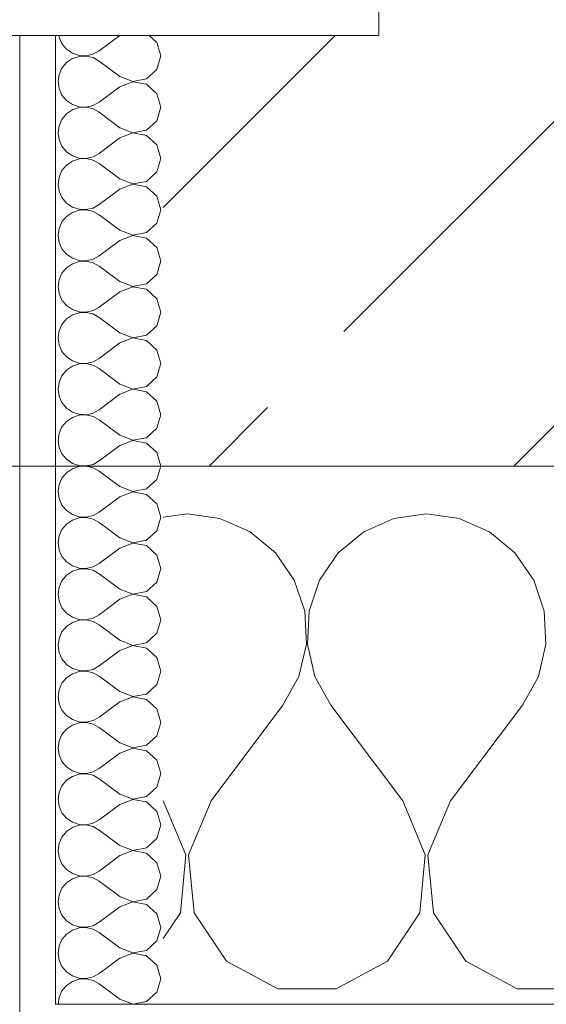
# Model space of a CAD drawing. Header units: metres. Extents: x -3.6 to 84.5, y -11 to 16.8.
# Tile 169 of 256: x 21.42 to 21.567, y -0.145 to 0.129. Entities that reach past the tile are written whole.
import ezdxf

# ---------------------------------------------------------------- set-up
doc = ezdxf.new("R2010")
doc.units = ezdxf.units.M
doc.header["$MEASUREMENT"] = 0
for name, color, linetype in [('152 - Bemaßung_ Beschriftung.Ausbau', 7, 'Continuous'), ('603 - Struktur.Bodenplatte_ Decke Roh', 7, 'Continuous'), ('604 - Struktur.Wand Aussen', 7, 'Continuous')]:
    doc.layers.add(name, color=color, linetype=linetype)
doc.styles.add('ERSTELLTER_STIL_2', font='txt')
doc.dimstyles.new('ERSTELLTER_STIL__1', dxfattribs={"dimtxt": 0.1, "dimasz": 0.0532, "dimexe": 0.18, "dimexo": 0.0625, "dimgap": 0, "dimtad": 1, "dimzin": 0, "dimdsep": 46, "dimtxsty": 'ERSTELLTER_STIL_2', "dimblk": 'ARROWHEAD_2', "dimblk1": 'ARROWHEAD_2', "dimblk2": 'ARROWHEAD_2', "dimcen": 0.09, "dimse1": 1, "dimse2": 1, "dimclrd": 7, "dimclre": 7, "dimclrt": 7, "dimazin": 0, "dimtfac": 1, "dimtdec": 4, "dimtmove": 0, "dimatfit": 3, "dimfxl": 1, "dimtolj": 1, "dimtzin": 0, "dimarcsym": 0})
doc.dimstyles.new('ERSTELLTER_STIL__2', dxfattribs={"dimtxt": 0.1, "dimasz": 0.0532, "dimexe": 0.18, "dimexo": 0.0625, "dimgap": 0, "dimtad": 1, "dimzin": 0, "dimdsep": 46, "dimtxsty": 'ERSTELLTER_STIL_2', "dimblk": 'ARROWHEAD_2', "dimblk1": 'ARROWHEAD_2', "dimblk2": 'ARROWHEAD_2', "dimcen": 0.09, "dimse1": 1, "dimse2": 1, "dimclrd": 7, "dimclre": 7, "dimclrt": 7, "dimazin": 0, "dimtfac": 1, "dimtdec": 4, "dimtmove": 2, "dimatfit": 3, "dimfxl": 1, "dimtolj": 1, "dimtzin": 0, "dimarcsym": 0})
doc.dimstyles.new('ERSTELLTER_STIL__3', dxfattribs={"dimtxt": 0.1, "dimasz": 0.0532, "dimexe": 0.18, "dimexo": 0.0625, "dimgap": 0, "dimtad": 1, "dimtih": 1, "dimtoh": 1, "dimzin": 0, "dimdsep": 46, "dimtxsty": 'ERSTELLTER_STIL_2', "dimblk": 'ARROWHEAD_2', "dimblk1": 'ARROWHEAD_2', "dimblk2": 'ARROWHEAD_2', "dimcen": 0.09, "dimse1": 1, "dimse2": 1, "dimclrd": 7, "dimclre": 7, "dimclrt": 7, "dimazin": 0, "dimtfac": 1, "dimtdec": 4, "dimtmove": 0, "dimatfit": 3, "dimfxl": 1, "dimtolj": 1, "dimtzin": 0, "dimarcsym": 0})
pattern_1 = [(0, (0, 0), (0, 0.08660254), [0, -0.05]), (0, (0.025, 0.0433), (0, 0.08660254), [0, -0.05])]

# ---------------------------------------------------------------- blocks, each defined once
blk = doc.blocks.new('*X91')
at = {"layer": '604 - Struktur.Wand Aussen', "color": 7, "linetype": 'Continuous', "lineweight": 5}
for p, q in [((21.46667, -0.00833), (21.46, -0.00926)), ((21.47578, -0.0096), (21.46667, -0.00833)), ((21.48419, -0.01331), (21.47578, -0.0096)), ((21.52422, -0.0096), (21.51581, -0.01331)), ((21.53333, -0.00833), (21.52422, -0.0096)), ((21.54244, -0.0096), (21.53333, -0.00833)), ((21.55086, -0.01331), (21.54244, -0.0096)), ((21.49127, -0.01918), (21.48419, -0.01331)), ((21.51581, -0.01331), (21.50873, -0.01918)), ((21.55794, -0.01918), (21.55086, -0.01331)), ((21.49648, -0.02676), (21.49127, -0.01918)), ((21.50873, -0.01918), (21.50352, -0.02676)), ((21.56315, -0.02676), (21.55794, -0.01918)), ((21.49942, -0.03547), (21.49648, -0.02676)), ((21.50352, -0.02676), (21.50058, -0.03547)), ((21.56609, -0.03547), (21.56315, -0.02676)), ((21.49987, -0.04466), (21.49942, -0.03547)), ((21.50058, -0.03547), (21.50013, -0.04466)), ((21.56653, -0.04466), (21.56609, -0.03547)), ((21.49778, -0.05362), (21.49987, -0.04466)), ((21.50013, -0.04466), (21.50222, -0.05362)), ((21.56445, -0.05362), (21.56653, -0.04466)), ((21.49333, -0.06167), (21.49778, -0.05362)), ((21.50222, -0.05362), (21.50667, -0.06167)), ((21.56, -0.06167), (21.56445, -0.05362)), ((21.47333, -0.08833), (21.49333, -0.06167)), ((21.52667, -0.08833), (21.50667, -0.06167)), ((21.54, -0.08833), (21.56, -0.06167)), ((21.46629, -0.1033), (21.46, -0.08833)), ((21.47333, -0.08833), (21.46705, -0.1033)), ((21.53295, -0.1033), (21.52667, -0.08833)), ((21.54, -0.08833), (21.53371, -0.1033)), ((21.46475, -0.11947), (21.46629, -0.1033)), ((21.46705, -0.1033), (21.46858, -0.11947)), ((21.53142, -0.11947), (21.53295, -0.1033)), ((21.53371, -0.1033), (21.53525, -0.11947)), ((21.46, -0.12662), (21.46475, -0.11947)), ((21.46858, -0.11947), (21.47757, -0.13299)), ((21.52243, -0.13299), (21.53142, -0.11947)), ((21.53525, -0.11947), (21.54424, -0.13299)), ((21.47757, -0.13299), (21.49188, -0.14066)), ((21.50812, -0.14066), (21.52243, -0.13299)), ((21.54424, -0.13299), (21.55855, -0.14066)), ((21.49188, -0.14066), (21.50812, -0.14066)), ((21.55855, -0.14066), (21.57479, -0.14066))]:
    blk.add_line(p, q, dxfattribs=at)
blk = doc.blocks.new('*X112')
at = {"layer": '604 - Struktur.Wand Aussen', "color": 7, "linetype": 'Continuous', "lineweight": 5}
for p, q in [((21.43091, 0.125), (21.43099, 0.12448)), ((21.43099, 0.12448), (21.43178, 0.12267)), ((21.44786, 0.125), (21.44214, 0.12071)), ((21.45822, 0.12304), (21.45608, 0.125)), ((21.43178, 0.12267), (21.43304, 0.12116)), ((21.43304, 0.12116), (21.43466, 0.12004)), ((21.45929, 0.11929), (21.45822, 0.12304)), ((21.43466, 0.11853), (21.43304, 0.11742)), ((21.43466, 0.12004), (21.43653, 0.11941)), ((21.43653, 0.11916), (21.43466, 0.11853)), ((21.43653, 0.11941), (21.4385, 0.11931)), ((21.4385, 0.11926), (21.43653, 0.11916)), ((21.4385, 0.11931), (21.44042, 0.11976)), ((21.44042, 0.11881), (21.4385, 0.11926)), ((21.44042, 0.11976), (21.44214, 0.12071)), ((21.44214, 0.11786), (21.44042, 0.11881)), ((21.45822, 0.11553), (21.45929, 0.11929)), ((21.43178, 0.1159), (21.43099, 0.11409)), ((21.43304, 0.11742), (21.43178, 0.1159)), ((21.44786, 0.11357), (21.44214, 0.11786)), ((21.45534, 0.1129), (21.45822, 0.11553)), ((21.43099, 0.11409), (21.43071, 0.11214)), ((21.44786, 0.11357), (21.4515, 0.11217)), ((21.4515, 0.11217), (21.45534, 0.1129)), ((21.43071, 0.11214), (21.43099, 0.11019)), ((21.43099, 0.11019), (21.43178, 0.10839)), ((21.44786, 0.11071), (21.44214, 0.10643)), ((21.4515, 0.11211), (21.44786, 0.11071)), ((21.45534, 0.11139), (21.4515, 0.11211)), ((21.45822, 0.10876), (21.45534, 0.11139)), ((21.43178, 0.10839), (21.43304, 0.10687)), ((21.45929, 0.105), (21.45822, 0.10876)), ((21.43304, 0.10687), (21.43466, 0.10575)), ((21.43466, 0.10575), (21.43653, 0.10512)), ((21.43653, 0.10488), (21.43466, 0.10425)), ((21.43653, 0.10512), (21.4385, 0.10503)), ((21.4385, 0.10497), (21.43653, 0.10488)), ((21.4385, 0.10503), (21.44042, 0.10547)), ((21.44042, 0.10453), (21.4385, 0.10497)), ((21.44042, 0.10547), (21.44214, 0.10643)), ((21.44214, 0.10357), (21.44042, 0.10453)), ((21.45822, 0.10124), (21.45929, 0.105)), ((21.43178, 0.10161), (21.43099, 0.09981)), ((21.43304, 0.10313), (21.43178, 0.10161)), ((21.43466, 0.10425), (21.43304, 0.10313)), ((21.44786, 0.09929), (21.44214, 0.10357)), ((21.43099, 0.09981), (21.43071, 0.09786)), ((21.44786, 0.09929), (21.4515, 0.09789)), ((21.45534, 0.09861), (21.45822, 0.10124)), ((21.43071, 0.09786), (21.43099, 0.09591)), ((21.44786, 0.09643), (21.44214, 0.09214)), ((21.4515, 0.09783), (21.44786, 0.09643)), ((21.4515, 0.09789), (21.45534, 0.09861)), ((21.45534, 0.0971), (21.4515, 0.09783)), ((21.45822, 0.09447), (21.45534, 0.0971)), ((21.43099, 0.09591), (21.43178, 0.0941)), ((21.43178, 0.0941), (21.43304, 0.09258)), ((21.45929, 0.09071), (21.45822, 0.09447)), ((21.43304, 0.09258), (21.43466, 0.09147)), ((21.43466, 0.09147), (21.43653, 0.09084)), ((21.43653, 0.09059), (21.43466, 0.08996)), ((21.43653, 0.09084), (21.4385, 0.09074)), ((21.4385, 0.09069), (21.43653, 0.09059)), ((21.4385, 0.09074), (21.44042, 0.09119)), ((21.44042, 0.09024), (21.4385, 0.09069)), ((21.44042, 0.09119), (21.44214, 0.09214)), ((21.45822, 0.08696), (21.45929, 0.09071)), ((21.43304, 0.08884), (21.43178, 0.08733)), ((21.43466, 0.08996), (21.43304, 0.08884)), ((21.44214, 0.08929), (21.44042, 0.09024)), ((21.44786, 0.085), (21.44214, 0.08929)), ((21.43099, 0.08552), (21.43071, 0.08357)), ((21.43178, 0.08733), (21.43099, 0.08552)), ((21.45534, 0.08433), (21.45822, 0.08696)), ((21.43071, 0.08357), (21.43099, 0.08162)), ((21.44786, 0.085), (21.4515, 0.0836)), ((21.4515, 0.08354), (21.44786, 0.08214)), ((21.4515, 0.0836), (21.45534, 0.08433)), ((21.45534, 0.08282), (21.4515, 0.08354)), ((21.45822, 0.08018), (21.45534, 0.08282)), ((21.43099, 0.08162), (21.43178, 0.07982)), ((21.43178, 0.07982), (21.43304, 0.0783)), ((21.44786, 0.08214), (21.44214, 0.07786)), ((21.45929, 0.07643), (21.45822, 0.08018)), ((21.43304, 0.0783), (21.43466, 0.07718)), ((21.43466, 0.07718), (21.43653, 0.07655)), ((21.4385, 0.07646), (21.44042, 0.0769)), ((21.44042, 0.0769), (21.44214, 0.07786)), ((21.43304, 0.07456), (21.43178, 0.07304)), ((21.43466, 0.07567), (21.43304, 0.07456)), ((21.43653, 0.0763), (21.43466, 0.07567)), ((21.43653, 0.07655), (21.4385, 0.07646)), ((21.4385, 0.0764), (21.43653, 0.0763)), ((21.44042, 0.07595), (21.4385, 0.0764)), ((21.44214, 0.075), (21.44042, 0.07595)), ((21.44786, 0.07071), (21.44214, 0.075)), ((21.45822, 0.07267), (21.45929, 0.07643)), ((21.43178, 0.07304), (21.43099, 0.07124)), ((21.45534, 0.07004), (21.45822, 0.07267)), ((21.43099, 0.07124), (21.43071, 0.06929)), ((21.43071, 0.06929), (21.43099, 0.06733)), ((21.44786, 0.07071), (21.4515, 0.06931)), ((21.4515, 0.06926), (21.44786, 0.06786)), ((21.4515, 0.06931), (21.45534, 0.07004)), ((21.45534, 0.06853), (21.4515, 0.06926)), ((21.43099, 0.06733), (21.43178, 0.06553)), ((21.44786, 0.06786), (21.44214, 0.06357)), ((21.45822, 0.0659), (21.45534, 0.06853)), ((21.45929, 0.06214), (21.45822, 0.0659)), ((21.43178, 0.06553), (21.43304, 0.06401)), ((21.43304, 0.06401), (21.43466, 0.0629)), ((21.44042, 0.06262), (21.44214, 0.06357)), ((21.43466, 0.06139), (21.43304, 0.06027)), ((21.43466, 0.0629), (21.43653, 0.06227)), ((21.43653, 0.06202), (21.43466, 0.06139)), ((21.43653, 0.06227), (21.4385, 0.06217)), ((21.4385, 0.06211), (21.43653, 0.06202)), ((21.4385, 0.06217), (21.44042, 0.06262)), ((21.44042, 0.06167), (21.4385, 0.06211)), ((21.44214, 0.06071), (21.44042, 0.06167)), ((21.44786, 0.05643), (21.44214, 0.06071)), ((21.45822, 0.05839), (21.45929, 0.06214)), ((21.43178, 0.05876), (21.43099, 0.05695)), ((21.43304, 0.06027), (21.43178, 0.05876)), ((21.45534, 0.05575), (21.45822, 0.05839)), ((21.43099, 0.05695), (21.43071, 0.055)), ((21.43071, 0.055), (21.43099, 0.05305)), ((21.44786, 0.05643), (21.4515, 0.05503)), ((21.4515, 0.05497), (21.44786, 0.05357)), ((21.4515, 0.05503), (21.45534, 0.05575)), ((21.45534, 0.05425), (21.4515, 0.05497)), ((21.43099, 0.05305), (21.43178, 0.05124)), ((21.44786, 0.05357), (21.44214, 0.04929)), ((21.45822, 0.05161), (21.45534, 0.05425)), ((21.43178, 0.05124), (21.43304, 0.04973)), ((21.43304, 0.04973), (21.43466, 0.04861)), ((21.45929, 0.04786), (21.45822, 0.05161)), ((21.43466, 0.0471), (21.43304, 0.04599)), ((21.43466, 0.04861), (21.43653, 0.04798)), ((21.43653, 0.04773), (21.43466, 0.0471)), ((21.43653, 0.04798), (21.4385, 0.04789)), ((21.4385, 0.04783), (21.43653, 0.04773)), ((21.4385, 0.04789), (21.44042, 0.04833)), ((21.44042, 0.04738), (21.4385, 0.04783)), ((21.44042, 0.04833), (21.44214, 0.04929)), ((21.44214, 0.04643), (21.44042, 0.04738)), ((21.45822, 0.0441), (21.45929, 0.04786)), ((21.43178, 0.04447), (21.43099, 0.04267)), ((21.43304, 0.04599), (21.43178, 0.04447)), ((21.44786, 0.04214), (21.44214, 0.04643)), ((21.45534, 0.04147), (21.45822, 0.0441)), ((21.43099, 0.04267), (21.43071, 0.04071)), ((21.44786, 0.04214), (21.4515, 0.04074)), ((21.4515, 0.04074), (21.45534, 0.04147)), ((21.43071, 0.04071), (21.43099, 0.03876)), ((21.43099, 0.03876), (21.43178, 0.03696)), ((21.44786, 0.03929), (21.44214, 0.035)), ((21.4515, 0.04069), (21.44786, 0.03929)), ((21.45534, 0.03996), (21.4515, 0.04069)), ((21.45822, 0.03733), (21.45534, 0.03996)), ((21.43178, 0.03696), (21.43304, 0.03544)), ((21.45929, 0.03357), (21.45822, 0.03733)), ((21.43304, 0.03544), (21.43466, 0.03433)), ((21.43466, 0.03433), (21.43653, 0.0337)), ((21.43653, 0.03345), (21.43466, 0.03282)), ((21.43653, 0.0337), (21.4385, 0.0336)), ((21.4385, 0.03354), (21.43653, 0.03345)), ((21.4385, 0.0336), (21.44042, 0.03405)), ((21.44042, 0.0331), (21.4385, 0.03354)), ((21.44042, 0.03405), (21.44214, 0.035)), ((21.44214, 0.03214), (21.44042, 0.0331)), ((21.45822, 0.02982), (21.45929, 0.03357)), ((21.43178, 0.03018), (21.43099, 0.02838)), ((21.43304, 0.0317), (21.43178, 0.03018)), ((21.43466, 0.03282), (21.43304, 0.0317)), ((21.44786, 0.02786), (21.44214, 0.03214)), ((21.43099, 0.02838), (21.43071, 0.02643)), ((21.44786, 0.02786), (21.4515, 0.02646)), ((21.45534, 0.02718), (21.45822, 0.02982)), ((21.43071, 0.02643), (21.43099, 0.02448)), ((21.44786, 0.025), (21.44214, 0.02071)), ((21.4515, 0.0264), (21.44786, 0.025)), ((21.4515, 0.02646), (21.45534, 0.02718)), ((21.45534, 0.02567), (21.4515, 0.0264)), ((21.45822, 0.02304), (21.45534, 0.02567)), ((21.43099, 0.02448), (21.43178, 0.02267)), ((21.43178, 0.02267), (21.43304, 0.02116)), ((21.45929, 0.01929), (21.45822, 0.02304)), ((21.43304, 0.02116), (21.43466, 0.02004)), ((21.43466, 0.02004), (21.43653, 0.01941)), ((21.43653, 0.01941), (21.4385, 0.01931)), ((21.4385, 0.01926), (21.43653, 0.01916)), ((21.4385, 0.01931), (21.44042, 0.01976)), ((21.44042, 0.01881), (21.4385, 0.01926)), ((21.44042, 0.01976), (21.44214, 0.02071)), ((21.45822, 0.01553), (21.45929, 0.01929)), ((21.43304, 0.01742), (21.43178, 0.0159)), ((21.43466, 0.01853), (21.43304, 0.01742)), ((21.43653, 0.01916), (21.43466, 0.01853)), ((21.44214, 0.01786), (21.44042, 0.01881)), ((21.44786, 0.01357), (21.44214, 0.01786)), ((21.43099, 0.01409), (21.43071, 0.01214)), ((21.43178, 0.0159), (21.43099, 0.01409)), ((21.45534, 0.0129), (21.45822, 0.01553)), ((21.43071, 0.01214), (21.43099, 0.01019)), ((21.44786, 0.01357), (21.4515, 0.01217)), ((21.4515, 0.01211), (21.44786, 0.01071)), ((21.4515, 0.01217), (21.45534, 0.0129)), ((21.45534, 0.01139), (21.4515, 0.01211)), ((21.45822, 0.00876), (21.45534, 0.01139)), ((21.43099, 0.01019), (21.43178, 0.00839)), ((21.43178, 0.00839), (21.43304, 0.00687)), ((21.44786, 0.01071), (21.44214, 0.00643)), ((21.45929, 0.005), (21.45822, 0.00876)), ((21.43304, 0.00687), (21.43466, 0.00575)), ((21.43466, 0.00575), (21.43653, 0.00512)), ((21.44042, 0.00547), (21.44214, 0.00643)), ((21.43304, 0.00313), (21.43178, 0.00161)), ((21.43466, 0.00425), (21.43304, 0.00313)), ((21.43653, 0.00488), (21.43466, 0.00425)), ((21.43653, 0.00512), (21.4385, 0.00503)), ((21.4385, 0.00497), (21.43653, 0.00488)), ((21.4385, 0.00503), (21.44042, 0.00547)), ((21.44042, 0.00453), (21.4385, 0.00497)), ((21.44214, 0.00357), (21.44042, 0.00453)), ((21.44786, -0.00071), (21.44214, 0.00357)), ((21.45822, 0.00124), (21.45929, 0.005)), ((21.43178, 0.00161), (21.43099, -0.00019)), ((21.45534, -0.00139), (21.45822, 0.00124)), ((21.43099, -0.00019), (21.43071, -0.00214)), ((21.43071, -0.00214), (21.43099, -0.00409)), ((21.44786, -0.00071), (21.4515, -0.00211)), ((21.4515, -0.00217), (21.44786, -0.00357)), ((21.4515, -0.00211), (21.45534, -0.00139)), ((21.45534, -0.0029), (21.4515, -0.00217)), ((21.43099, -0.00409), (21.43178, -0.0059)), ((21.44786, -0.00357), (21.44214, -0.00786)), ((21.45822, -0.00553), (21.45534, -0.0029)), ((21.43178, -0.0059), (21.43304, -0.00742)), ((21.43304, -0.00742), (21.43466, -0.00853)), ((21.44042, -0.00881), (21.44214, -0.00786)), ((21.45929, -0.00929), (21.45822, -0.00553)), ((21.43466, -0.01004), (21.43304, -0.01116)), ((21.43466, -0.00853), (21.43653, -0.00916)), ((21.43653, -0.00941), (21.43466, -0.01004)), ((21.43653, -0.00916), (21.4385, -0.00926)), ((21.4385, -0.00931), (21.43653, -0.00941)), ((21.4385, -0.00926), (21.44042, -0.00881)), ((21.44042, -0.00976), (21.4385, -0.00931)), ((21.44214, -0.01071), (21.44042, -0.00976)), ((21.44786, -0.015), (21.44214, -0.01071)), ((21.45822, -0.01304), (21.45929, -0.00929)), ((21.43178, -0.01267), (21.43099, -0.01448)), ((21.43304, -0.01116), (21.43178, -0.01267)), ((21.45534, -0.01567), (21.45822, -0.01304)), ((21.43099, -0.01448), (21.43071, -0.01643)), ((21.43071, -0.01643), (21.43099, -0.01838)), ((21.44786, -0.015), (21.4515, -0.0164)), ((21.4515, -0.01646), (21.44786, -0.01786)), ((21.4515, -0.0164), (21.45534, -0.01567)), ((21.45534, -0.01718), (21.4515, -0.01646)), ((21.43099, -0.01838), (21.43178, -0.02018)), ((21.44786, -0.01786), (21.44214, -0.02214)), ((21.45822, -0.01982), (21.45534, -0.01718)), ((21.43178, -0.02018), (21.43304, -0.0217)), ((21.43304, -0.0217), (21.43466, -0.02282)), ((21.45929, -0.02357), (21.45822, -0.01982)), ((21.43466, -0.02433), (21.43304, -0.02544)), ((21.43466, -0.02282), (21.43653, -0.02345)), ((21.43653, -0.0237), (21.43466, -0.02433)), ((21.43653, -0.02345), (21.4385, -0.02354)), ((21.4385, -0.0236), (21.43653, -0.0237)), ((21.4385, -0.02354), (21.44042, -0.0231)), ((21.44042, -0.02405), (21.4385, -0.0236)), ((21.44042, -0.0231), (21.44214, -0.02214)), ((21.44214, -0.025), (21.44042, -0.02405)), ((21.45822, -0.02733), (21.45929, -0.02357)), ((21.43178, -0.02696), (21.43099, -0.02876)), ((21.43304, -0.02544), (21.43178, -0.02696)), ((21.44786, -0.02929), (21.44214, -0.025)), ((21.45534, -0.02996), (21.45822, -0.02733)), ((21.43099, -0.02876), (21.43071, -0.03071)), ((21.44786, -0.02929), (21.4515, -0.03069)), ((21.4515, -0.03069), (21.45534, -0.02996)), ((21.43071, -0.03071), (21.43099, -0.03267)), ((21.43099, -0.03267), (21.43178, -0.03447)), ((21.44786, -0.03214), (21.44214, -0.03643)), ((21.4515, -0.03074), (21.44786, -0.03214)), ((21.45534, -0.03147), (21.4515, -0.03074)), ((21.45822, -0.0341), (21.45534, -0.03147)), ((21.43178, -0.03447), (21.43304, -0.03599)), ((21.45929, -0.03786), (21.45822, -0.0341)), ((21.43304, -0.03599), (21.43466, -0.0371)), ((21.43466, -0.0371), (21.43653, -0.03773)), ((21.43653, -0.03798), (21.43466, -0.03861)), ((21.43653, -0.03773), (21.4385, -0.03783)), ((21.4385, -0.03789), (21.43653, -0.03798)), ((21.4385, -0.03783), (21.44042, -0.03738)), ((21.44042, -0.03833), (21.4385, -0.03789)), ((21.44042, -0.03738), (21.44214, -0.03643)), ((21.44214, -0.03929), (21.44042, -0.03833)), ((21.45822, -0.04161), (21.45929, -0.03786)), ((21.43304, -0.03973), (21.43178, -0.04124)), ((21.43466, -0.03861), (21.43304, -0.03973)), ((21.44786, -0.04357), (21.44214, -0.03929)), ((21.43099, -0.04305), (21.43071, -0.045)), ((21.43178, -0.04124), (21.43099, -0.04305)), ((21.44786, -0.04357), (21.4515, -0.04497)), ((21.45534, -0.04425), (21.45822, -0.04161)), ((21.43071, -0.045), (21.43099, -0.04695)), ((21.44786, -0.04643), (21.44214, -0.05071)), ((21.4515, -0.04503), (21.44786, -0.04643)), ((21.4515, -0.04497), (21.45534, -0.04425)), ((21.45534, -0.04575), (21.4515, -0.04503)), ((21.45822, -0.04839), (21.45534, -0.04575)), ((21.43099, -0.04695), (21.43178, -0.04876)), ((21.43178, -0.04876), (21.43304, -0.05027)), ((21.45929, -0.05214), (21.45822, -0.04839)), ((21.43304, -0.05027), (21.43466, -0.05139)), ((21.43466, -0.05139), (21.43653, -0.05202)), ((21.43653, -0.05202), (21.4385, -0.05211)), ((21.4385, -0.05211), (21.44042, -0.05167)), ((21.44042, -0.05167), (21.44214, -0.05071)), ((21.43304, -0.05401), (21.43178, -0.05553)), ((21.43466, -0.0529), (21.43304, -0.05401)), ((21.43653, -0.05227), (21.43466, -0.0529)), ((21.4385, -0.05217), (21.43653, -0.05227)), ((21.44042, -0.05262), (21.4385, -0.05217)), ((21.44214, -0.05357), (21.44042, -0.05262)), ((21.44786, -0.05786), (21.44214, -0.05357)), ((21.45822, -0.0559), (21.45929, -0.05214)), ((21.43099, -0.05733), (21.43071, -0.05929)), ((21.43178, -0.05553), (21.43099, -0.05733)), ((21.45534, -0.05853), (21.45822, -0.0559)), ((21.43071, -0.05929), (21.43099, -0.06124)), ((21.44786, -0.05786), (21.4515, -0.05926)), ((21.4515, -0.05931), (21.44786, -0.06071)), ((21.4515, -0.05926), (21.45534, -0.05853)), ((21.45534, -0.06004), (21.4515, -0.05931)), ((21.45822, -0.06267), (21.45534, -0.06004)), ((21.43099, -0.06124), (21.43178, -0.06304)), ((21.43178, -0.06304), (21.43304, -0.06456)), ((21.44786, -0.06071), (21.44214, -0.065)), ((21.45929, -0.06643), (21.45822, -0.06267)), ((21.43304, -0.06456), (21.43466, -0.06567)), ((21.43466, -0.06567), (21.43653, -0.0663)), ((21.44042, -0.06595), (21.44214, -0.065)), ((21.43304, -0.0683), (21.43178, -0.06982)), ((21.43466, -0.06718), (21.43304, -0.0683)), ((21.43653, -0.06655), (21.43466, -0.06718)), ((21.43653, -0.0663), (21.4385, -0.0664)), ((21.4385, -0.06646), (21.43653, -0.06655)), ((21.4385, -0.0664), (21.44042, -0.06595)), ((21.44042, -0.0669), (21.4385, -0.06646)), ((21.44214, -0.06786), (21.44042, -0.0669)), ((21.44786, -0.07214), (21.44214, -0.06786)), ((21.45822, -0.07018), (21.45929, -0.06643)), ((21.43178, -0.06982), (21.43099, -0.07162)), ((21.45534, -0.07282), (21.45822, -0.07018)), ((21.43099, -0.07162), (21.43071, -0.07357)), ((21.43071, -0.07357), (21.43099, -0.07552)), ((21.44786, -0.07214), (21.4515, -0.07354)), ((21.4515, -0.0736), (21.44786, -0.075)), ((21.4515, -0.07354), (21.45534, -0.07282)), ((21.45534, -0.07433), (21.4515, -0.0736)), ((21.43099, -0.07552), (21.43178, -0.07733)), ((21.44786, -0.075), (21.44214, -0.07929)), ((21.45822, -0.07696), (21.45534, -0.07433)), ((21.43178, -0.07733), (21.43304, -0.07884)), ((21.43304, -0.07884), (21.43466, -0.07996)), ((21.44042, -0.08024), (21.44214, -0.07929)), ((21.45929, -0.08071), (21.45822, -0.07696)), ((21.43466, -0.08147), (21.43304, -0.08258)), ((21.43466, -0.07996), (21.43653, -0.08059)), ((21.43653, -0.08084), (21.43466, -0.08147)), ((21.43653, -0.08059), (21.4385, -0.08069)), ((21.4385, -0.08074), (21.43653, -0.08084)), ((21.4385, -0.08069), (21.44042, -0.08024)), ((21.44042, -0.08119), (21.4385, -0.08074)), ((21.44214, -0.08214), (21.44042, -0.08119)), ((21.44786, -0.08643), (21.44214, -0.08214)), ((21.45822, -0.08447), (21.45929, -0.08071)), ((21.43178, -0.0841), (21.43099, -0.08591)), ((21.43304, -0.08258), (21.43178, -0.0841)), ((21.45534, -0.0871), (21.45822, -0.08447)), ((21.43099, -0.08591), (21.43071, -0.08786)), ((21.44786, -0.08643), (21.4515, -0.08783)), ((21.4515, -0.08783), (21.45534, -0.0871)), ((21.43071, -0.08786), (21.43099, -0.08981)), ((21.43099, -0.08981), (21.43178, -0.09161)), ((21.44786, -0.08929), (21.44214, -0.09357)), ((21.4515, -0.08789), (21.44786, -0.08929)), ((21.45534, -0.08861), (21.4515, -0.08789)), ((21.45822, -0.09124), (21.45534, -0.08861)), ((21.43178, -0.09161), (21.43304, -0.09313)), ((21.43304, -0.09313), (21.43466, -0.09425)), ((21.45929, -0.095), (21.45822, -0.09124)), ((21.43466, -0.09575), (21.43304, -0.09687)), ((21.43466, -0.09425), (21.43653, -0.09488)), ((21.43653, -0.09512), (21.43466, -0.09575)), ((21.43653, -0.09488), (21.4385, -0.09497)), ((21.4385, -0.09503), (21.43653, -0.09512)), ((21.4385, -0.09497), (21.44042, -0.09453)), ((21.44042, -0.09547), (21.4385, -0.09503)), ((21.44042, -0.09453), (21.44214, -0.09357)), ((21.44214, -0.09643), (21.44042, -0.09547)), ((21.45822, -0.09876), (21.45929, -0.095)), ((21.43178, -0.09839), (21.43099, -0.10019)), ((21.43304, -0.09687), (21.43178, -0.09839)), ((21.44786, -0.10071), (21.44214, -0.09643)), ((21.45534, -0.10139), (21.45822, -0.09876)), ((21.43099, -0.10019), (21.43071, -0.10214)), ((21.44786, -0.10071), (21.4515, -0.10211)), ((21.4515, -0.10211), (21.45534, -0.10139)), ((21.43071, -0.10214), (21.43099, -0.10409)), ((21.43099, -0.10409), (21.43178, -0.1059)), ((21.44786, -0.10357), (21.44214, -0.10786)), ((21.4515, -0.10217), (21.44786, -0.10357)), ((21.45534, -0.1029), (21.4515, -0.10217)), ((21.45822, -0.10553), (21.45534, -0.1029)), ((21.43178, -0.1059), (21.43304, -0.10742)), ((21.45929, -0.10929), (21.45822, -0.10553)), ((21.43304, -0.10742), (21.43466, -0.10853)), ((21.43466, -0.10853), (21.43653, -0.10916)), ((21.43653, -0.10941), (21.43466, -0.11004)), ((21.43653, -0.10916), (21.4385, -0.10926)), ((21.4385, -0.10931), (21.43653, -0.10941)), ((21.4385, -0.10926), (21.44042, -0.10881)), ((21.44042, -0.10976), (21.4385, -0.10931)), ((21.44042, -0.10881), (21.44214, -0.10786)), ((21.45822, -0.11304), (21.45929, -0.10929)), ((21.43304, -0.11116), (21.43178, -0.11267)), ((21.43466, -0.11004), (21.43304, -0.11116)), ((21.44214, -0.11071), (21.44042, -0.10976)), ((21.44786, -0.115), (21.44214, -0.11071)), ((21.43099, -0.11448), (21.43071, -0.11643)), ((21.43178, -0.11267), (21.43099, -0.11448)), ((21.44786, -0.115), (21.4515, -0.1164)), ((21.45534, -0.11567), (21.45822, -0.11304)), ((21.43071, -0.11643), (21.43099, -0.11838)), ((21.44786, -0.11786), (21.44214, -0.12214)), ((21.4515, -0.11646), (21.44786, -0.11786)), ((21.4515, -0.1164), (21.45534, -0.11567)), ((21.45534, -0.11718), (21.4515, -0.11646)), ((21.45822, -0.11982), (21.45534, -0.11718)), ((21.43099, -0.11838), (21.43178, -0.12018)), ((21.43178, -0.12018), (21.43304, -0.1217)), ((21.45929, -0.12357), (21.45822, -0.11982)), ((21.43304, -0.1217), (21.43466, -0.12282)), ((21.43466, -0.12282), (21.43653, -0.12345)), ((21.43653, -0.12345), (21.4385, -0.12354)), ((21.4385, -0.12354), (21.44042, -0.1231)), ((21.44042, -0.1231), (21.44214, -0.12214)), ((21.43304, -0.12544), (21.43178, -0.12696)), ((21.43466, -0.12433), (21.43304, -0.12544)), ((21.43653, -0.1237), (21.43466, -0.12433)), ((21.4385, -0.1236), (21.43653, -0.1237)), ((21.44042, -0.12405), (21.4385, -0.1236)), ((21.44214, -0.125), (21.44042, -0.12405)), ((21.44786, -0.12929), (21.44214, -0.125)), ((21.45822, -0.12733), (21.45929, -0.12357)), ((21.43099, -0.12876), (21.43071, -0.13071)), ((21.43178, -0.12696), (21.43099, -0.12876)), ((21.45534, -0.12996), (21.45822, -0.12733)), ((21.43071, -0.13071), (21.43099, -0.13267)), ((21.44786, -0.12929), (21.4515, -0.13069)), ((21.4515, -0.13074), (21.44786, -0.13214)), ((21.4515, -0.13069), (21.45534, -0.12996)), ((21.45534, -0.13147), (21.4515, -0.13074)), ((21.45822, -0.1341), (21.45534, -0.13147)), ((21.43099, -0.13267), (21.43178, -0.13447)), ((21.44786, -0.13214), (21.44214, -0.13643)), ((21.45929, -0.13786), (21.45822, -0.1341)), ((21.43178, -0.13447), (21.43304, -0.13599)), ((21.43304, -0.13599), (21.43466, -0.1371)), ((21.43466, -0.1371), (21.43653, -0.13773)), ((21.44042, -0.13738), (21.44214, -0.13643)), ((21.43304, -0.13973), (21.43178, -0.14124)), ((21.43466, -0.13861), (21.43304, -0.13973)), ((21.43653, -0.13798), (21.43466, -0.13861)), ((21.43653, -0.13773), (21.4385, -0.13783)), ((21.4385, -0.13789), (21.43653, -0.13798)), ((21.4385, -0.13783), (21.44042, -0.13738)), ((21.44042, -0.13833), (21.4385, -0.13789)), ((21.44214, -0.13929), (21.44042, -0.13833)), ((21.44786, -0.14357), (21.44214, -0.13929)), ((21.45822, -0.14161), (21.45929, -0.13786)), ((21.43178, -0.14124), (21.43099, -0.14305)), ((21.45534, -0.14425), (21.45822, -0.14161)), ((21.43099, -0.14305), (21.43071, -0.145)), ((21.44786, -0.14357), (21.4515, -0.14497)), ((21.4515, -0.14497), (21.45534, -0.14425))]:
    blk.add_line(p, q, dxfattribs=at)
blk = doc.blocks.new('*D256')
at = {"layer": '152 - Bemaßung_ Beschriftung.Ausbau', "color": 7, "linetype": 'Continuous', "lineweight": 5}
for p, q in [((17.92, -8.6375), (17.92, -8.5325)), ((19.12, -8.6375), (19.12, -8.5325)), ((17.94021, -8.55), (17.89979, -8.62)), ((19.14021, -8.55), (19.09979, -8.62)), ((15.52, -8.585), (17.92, -8.585)), ((17.92, -8.585), (19.12, -8.585)), ((19.12, -8.585), (21.52, -8.585))]:
    blk.add_line(p, q, dxfattribs=at)
at = {"layer": '152 - Bemaßung_ Beschriftung.Ausbau', "color": 7, "lineweight": 5, "insert": (18.38697, -8.565), "char_height": 0.1, "attachment_point": 7, "style": 'ERSTELLTER_STIL_2'}
blk.add_mtext('\\A1;{\\pql;\\fArial|b0|i0|c0|p38;1,20}', dxfattribs=at)
blk = doc.blocks.new('ARROWHEAD_2')
at = {"color": 0, "linetype": 'Continuous', "lineweight": 0}
for p, q in [((-0.3781, -0.655), (0.3781, 0.655)), ((0, 0), (-1, 0))]:
    blk.add_line(p, q, dxfattribs=at)
blk = doc.blocks.new('*D257')
at = {"layer": '152 - Bemaßung_ Beschriftung.Ausbau', "color": 7, "linetype": 'Continuous', "lineweight": 5}
for p, q in [((19.14021, -8.55), (19.09979, -8.62)), ((21.54021, -8.55), (21.49979, -8.62)), ((19.12, -8.585), (21.52, -8.585))]:
    blk.add_line(p, q, dxfattribs=at)
at = {"layer": '152 - Bemaßung_ Beschriftung.Ausbau', "color": 7, "lineweight": 5, "char_height": 0.1, "attachment_point": 7, "style": 'ERSTELLTER_STIL_2'}
for s, insert in [('\\A1;{\\pql;\\fArial|b0|i0|c0|p38;2,40}', (20.18697, -8.565)), ('\\A1;{\\pql;\\fArial|b0|i0|c0|p38;2,01}', (20.18697, -8.705))]:
    blk.add_mtext(s, dxfattribs=dict(at, insert=insert))
blk = doc.blocks.new('*D258')
at = {"layer": '152 - Bemaßung_ Beschriftung.Ausbau', "color": 7, "linetype": 'Continuous', "lineweight": 5}
for p, q in [((21.52, -8.6375), (21.52, -8.5325)), ((21.54021, -8.55), (21.49979, -8.62)), ((22.76021, -8.55), (22.71979, -8.62)), ((19.12, -8.585), (21.52, -8.585)), ((21.52, -8.585), (22.74, -8.585))]:
    blk.add_line(p, q, dxfattribs=at)
at = {"layer": '152 - Bemaßung_ Beschriftung.Ausbau', "color": 7, "lineweight": 5, "insert": (21.99697, -8.565), "char_height": 0.1, "attachment_point": 7, "style": 'ERSTELLTER_STIL_2'}
blk.add_mtext('\\A1;{\\pql;\\fArial|b0|i0|c0|p38;1,22}', dxfattribs=at)
blk = doc.blocks.new('*D259')
at = {"layer": '152 - Bemaßung_ Beschriftung.Ausbau', "color": 7, "linetype": 'Continuous', "lineweight": 5}
for p, q in [((22.74, -8.6375), (22.74, -8.5325)), ((22.76021, -8.55), (22.71979, -8.62)), ((25.16021, -8.55), (25.11979, -8.62)), ((21.52, -8.585), (22.74, -8.585)), ((22.74, -8.585), (25.14, -8.585))]:
    blk.add_line(p, q, dxfattribs=at)
at = {"layer": '152 - Bemaßung_ Beschriftung.Ausbau', "color": 7, "lineweight": 5, "char_height": 0.1, "attachment_point": 7, "style": 'ERSTELLTER_STIL_2'}
for s, insert in [('\\A1;{\\pql;\\fArial|b0|i0|c0|p38;2,40}', (23.80697, -8.565)), ('\\A1;{\\pql;\\fArial|b0|i0|c0|p38;2,01}', (23.80697, -8.705))]:
    blk.add_mtext(s, dxfattribs=dict(at, insert=insert))
blk = doc.blocks.new('*D286')
at = {"layer": '152 - Bemaßung_ Beschriftung.Ausbau', "color": 7, "linetype": 'Continuous', "lineweight": 5}
for p, q in [((18.61003, -9.1375), (18.61003, -9.0325)), ((18.63023, -9.05), (18.58982, -9.12)), ((36.48021, -9.05), (36.43979, -9.12)), ((18.44503, -9.085), (18.61003, -9.085)), ((18.61003, -9.085), (36.46, -9.085))]:
    blk.add_line(p, q, dxfattribs=at)
at = {"layer": '152 - Bemaßung_ Beschriftung.Ausbau', "color": 7, "lineweight": 5, "char_height": 0.1, "attachment_point": 7, "style": 'ERSTELLTER_STIL_2'}
for s, insert in [('\\A1;{\\pql;\\fArial|b0|i0|c0|p38;17,85}', (27.28816, -9.065)), ('\\A1;{\\pql;\\fArial|b0|i0|c0|p38;14}', (36.288, -9.065))]:
    blk.add_mtext(s, dxfattribs=dict(at, insert=insert))
blk = doc.blocks.new('*D287')
at = {"layer": '152 - Bemaßung_ Beschriftung.Ausbau', "color": 7, "linetype": 'Continuous', "lineweight": 5}
for p, q in [((36.46, -9.1375), (36.46, -9.0325)), ((36.48021, -9.05), (36.43979, -9.12)), ((36.62021, -9.05), (36.57979, -9.12)), ((18.61003, -9.085), (36.46, -9.085)), ((36.46, -9.085), (36.6, -9.085))]:
    blk.add_line(p, q, dxfattribs=at)
blk = doc.blocks.new('*D458')
at = {"layer": '152 - Bemaßung_ Beschriftung.Ausbau', "color": 7, "linetype": 'Continuous', "lineweight": 5}
for p, q in [((-1.21, 0.02521), (-1.14, -0.01521)), ((-1.175, -0.145), (-1.175, 0.005)), ((-1.21, -0.12479), (-1.14, -0.16521)), ((-1.1225, -0.145), (-1.2275, -0.145)), ((-1.175, -0.17923), (-1.175, -0.145))]:
    blk.add_line(p, q, dxfattribs=at)
at = {"layer": '152 - Bemaßung_ Beschriftung.Ausbau', "color": 7, "lineweight": 5, "insert": (-1.195, -0.317), "char_height": 0.1, "attachment_point": 7, "rotation": 90, "style": 'ERSTELLTER_STIL_2'}
blk.add_mtext('\\A1;{\\pql;\\fArial|b0|i0|c0|p38;15}', dxfattribs=at)
blk = doc.blocks.new('*D459')
at = {"layer": '152 - Bemaßung_ Beschriftung.Ausbau', "color": 7, "linetype": 'Continuous', "lineweight": 5}
for p, q in [((-1.21, 0.02521), (-1.14, -0.01521)), ((-1.175, -0.145), (-1.175, 0.005))]:
    blk.add_line(p, q, dxfattribs=at)
blk = doc.blocks.new('*D465')
at = {"layer": '152 - Bemaßung_ Beschriftung.Ausbau', "color": 7, "linetype": 'Continuous', "lineweight": 5}
for p, q in [((-2.21, 0.02521), (-2.14, -0.01521)), ((-2.175, -0.145), (-2.175, 0.005)), ((-2.21, -0.12479), (-2.14, -0.16521)), ((-2.1225, -0.145), (-2.2275, -0.145)), ((-2.175, -0.17923), (-2.175, -0.145))]:
    blk.add_line(p, q, dxfattribs=at)
at = {"layer": '152 - Bemaßung_ Beschriftung.Ausbau', "color": 7, "lineweight": 5, "insert": (-2.1845, -0.14063), "char_height": 0.1, "attachment_point": 7, "rotation": 90, "style": 'ERSTELLTER_STIL_2'}
blk.add_mtext('\\A1;{\\pql;\\fArial|b0|i0|c0|p38;15}', dxfattribs=at)
blk = doc.blocks.new('*D466')
at = {"layer": '152 - Bemaßung_ Beschriftung.Ausbau', "color": 7, "linetype": 'Continuous', "lineweight": 5}
for p, q in [((-2.21, 0.02521), (-2.14, -0.01521)), ((-2.175, -0.145), (-2.175, 0.005))]:
    blk.add_line(p, q, dxfattribs=at)
blk = doc.blocks.new('*D467')
at = {"layer": '152 - Bemaßung_ Beschriftung.Ausbau', "color": 7, "linetype": 'Continuous', "lineweight": 5}
for p, q in [((-2.21, 0.27019), (-2.14, 0.22978)), ((-2.14, 0.22479), (-2.21, 0.26521)), ((-2.175, 0.005), (-2.175, 0.245)), ((-2.21, 0.02521), (-2.14, -0.01521)), ((-2.1225, 0.005), (-2.2275, 0.005)), ((-2.175, -0.145), (-2.175, 0.005))]:
    blk.add_line(p, q, dxfattribs=at)
at = {"layer": '152 - Bemaßung_ Beschriftung.Ausbau', "color": 7, "lineweight": 5, "insert": (-2.195, 0.04911), "char_height": 0.1, "attachment_point": 7, "rotation": 90, "style": 'ERSTELLTER_STIL_2'}
blk.add_mtext('\\A1;{\\pql;\\fArial|b0|i0|c0|p38;24}', dxfattribs=at)
blk = doc.blocks.new('*D468')
at = {"layer": '152 - Bemaßung_ Beschriftung.Ausbau', "color": 7, "linetype": 'Continuous', "lineweight": 5}
for p, q in [((-2.175, 0.24998), (-2.175, 0.69998)), ((-2.21, 0.27019), (-2.14, 0.22978)), ((-2.14, 0.22479), (-2.21, 0.26521)), ((-2.1225, 0.24998), (-2.2275, 0.24998)), ((-2.175, 0.245), (-2.175, 0.24998)), ((-2.1225, 0.245), (-2.2275, 0.245)), ((-2.175, 0.005), (-2.175, 0.245))]:
    blk.add_line(p, q, dxfattribs=at)
blk = doc.blocks.new('*D480')
at = {"layer": '152 - Bemaßung_ Beschriftung.Ausbau', "color": 7, "linetype": 'Continuous', "lineweight": 5}
for p, q in [((-0.165, -10.1375), (-0.165, -10.0325)), ((-0.14479, -10.05), (-0.18521, -10.12)), ((43.76021, -10.05), (43.71979, -10.12)), ((-0.19923, -10.085), (-0.165, -10.085)), ((-0.165, -10.085), (43.74, -10.085))]:
    blk.add_line(p, q, dxfattribs=at)
at = {"layer": '152 - Bemaßung_ Beschriftung.Ausbau', "color": 7, "lineweight": 5, "char_height": 0.1, "attachment_point": 7, "style": 'ERSTELLTER_STIL_2'}
for s, insert in [('\\A1;{\\pql;\\fArial|b0|i0|c0|p38;43,90\\fArial|b0|i0|c0|p38;\\A1{\\H.66x;\\S5^  ;}}', (21.5156, -10.08441)), ('\\A1;{\\pql;\\fArial|b0|i0|c0|p38;15}', (43.568, -10.065))]:
    blk.add_mtext(s, dxfattribs=dict(at, insert=insert))
blk = doc.blocks.new('*D504')
at = {"layer": '152 - Bemaßung_ Beschriftung.Ausbau', "color": 7, "linetype": 'Continuous', "lineweight": 5}
for p, q in [((18.67999, -9.6375), (18.67999, -9.5325)), ((18.7002, -9.55), (18.65978, -9.62)), ((22.0002, -9.55), (21.95978, -9.62)), ((18.37999, -9.585), (18.67999, -9.585)), ((18.67999, -9.585), (21.97999, -9.585))]:
    blk.add_line(p, q, dxfattribs=at)
at = {"layer": '152 - Bemaßung_ Beschriftung.Ausbau', "color": 7, "lineweight": 5, "insert": (20.19696, -9.565), "char_height": 0.1, "attachment_point": 7, "style": 'ERSTELLTER_STIL_2'}
blk.add_mtext('\\A1;{\\pql;\\fArial|b0|i0|c0|p38;3,30}', dxfattribs=at)
blk = doc.blocks.new('*D505')
at = {"layer": '152 - Bemaßung_ Beschriftung.Ausbau', "color": 7, "linetype": 'Continuous', "lineweight": 5}
for p, q in [((21.97999, -9.6375), (21.97999, -9.5325)), ((22.0002, -9.55), (21.95978, -9.62)), ((22.3002, -9.55), (22.25978, -9.62)), ((18.67999, -9.585), (21.97999, -9.585)), ((21.97999, -9.585), (22.27999, -9.585))]:
    blk.add_line(p, q, dxfattribs=at)
at = {"layer": '152 - Bemaßung_ Beschriftung.Ausbau', "color": 7, "lineweight": 5, "insert": (22.0541, -9.565), "char_height": 0.1, "attachment_point": 7, "style": 'ERSTELLTER_STIL_2'}
blk.add_mtext('\\A1;{\\pql;\\fArial|b0|i0|c0|p38;30}', dxfattribs=at)
blk = doc.blocks.new('*D644')
at = {"layer": '152 - Bemaßung_ Beschriftung.Ausbau', "color": 7, "linetype": 'Continuous', "lineweight": 5}
for p, q in [((-0.165, -10.6375), (-0.165, -10.5325)), ((62.42503, -10.6375), (62.42503, -10.5325)), ((-0.14479, -10.55), (-0.18521, -10.62)), ((62.40482, -10.62), (62.44523, -10.55)), ((-0.19923, -10.585), (-0.165, -10.585)), ((-0.165, -10.585), (62.42503, -10.585)), ((62.42503, -10.585), (62.45926, -10.585))]:
    blk.add_line(p, q, dxfattribs=at)
at = {"layer": '152 - Bemaßung_ Beschriftung.Ausbau', "color": 7, "lineweight": 5, "insert": (30.95904, -10.565), "char_height": 0.1, "attachment_point": 7, "style": 'ERSTELLTER_STIL_2'}
blk.add_mtext('\\A1;{\\pql;\\fArial|b0|i0|c0|p38;62,59}', dxfattribs=at)
blk = doc.blocks.new('*D645')
at = {"layer": '152 - Bemaßung_ Beschriftung.Ausbau', "color": 7, "linetype": 'Continuous', "lineweight": 5}
for p, q in [((-1.71, 0.02521), (-1.64, -0.01521)), ((-1.675, -0.145), (-1.675, 0.005)), ((-1.71, -0.12479), (-1.64, -0.16521)), ((-1.6225, -0.145), (-1.7275, -0.145)), ((-1.675, -0.17923), (-1.675, -0.145))]:
    blk.add_line(p, q, dxfattribs=at)
at = {"layer": '152 - Bemaßung_ Beschriftung.Ausbau', "color": 7, "lineweight": 5, "insert": (-1.6845, -0.14063), "char_height": 0.1, "attachment_point": 7, "rotation": 90, "style": 'ERSTELLTER_STIL_2'}
blk.add_mtext('\\A1;{\\pql;\\fArial|b0|i0|c0|p38;15}', dxfattribs=at)
blk = doc.blocks.new('*D646')
at = {"layer": '152 - Bemaßung_ Beschriftung.Ausbau', "color": 7, "linetype": 'Continuous', "lineweight": 5}
for p, q in [((-1.71, 0.02521), (-1.64, -0.01521)), ((-1.675, -0.145), (-1.675, 0.005))]:
    blk.add_line(p, q, dxfattribs=at)
blk = doc.blocks.new('*D647')
at = {"layer": '152 - Bemaßung_ Beschriftung.Ausbau', "color": 7, "linetype": 'Continuous', "lineweight": 5}
for p, q in [((-1.71, 0.26521), (-1.64, 0.22479)), ((-1.675, 0.005), (-1.675, 0.245)), ((-1.71, 0.02521), (-1.64, -0.01521)), ((-1.6225, 0.005), (-1.7275, 0.005)), ((-1.675, -0.145), (-1.675, 0.005))]:
    blk.add_line(p, q, dxfattribs=at)
at = {"layer": '152 - Bemaßung_ Beschriftung.Ausbau', "color": 7, "lineweight": 5, "insert": (-1.695, 0.04911), "char_height": 0.1, "attachment_point": 7, "rotation": 90, "style": 'ERSTELLTER_STIL_2'}
blk.add_mtext('\\A1;{\\pql;\\fArial|b0|i0|c0|p38;24}', dxfattribs=at)
blk = doc.blocks.new('*D648')
at = {"layer": '152 - Bemaßung_ Beschriftung.Ausbau', "color": 7, "linetype": 'Continuous', "lineweight": 5}
for p, q in [((-1.675, 13.455), (-1.675, 13.695)), ((-1.71, 13.47521), (-1.64, 13.43479)), ((-1.6225, 13.455), (-1.7275, 13.455)), ((-1.675, 0.245), (-1.675, 13.455)), ((-1.71, 0.26521), (-1.64, 0.22479)), ((-1.6225, 0.245), (-1.7275, 0.245)), ((-1.675, 0.005), (-1.675, 0.245))]:
    blk.add_line(p, q, dxfattribs=at)
at = {"layer": '152 - Bemaßung_ Beschriftung.Ausbau', "color": 7, "lineweight": 5, "insert": (-1.695, 6.67903), "char_height": 0.1, "attachment_point": 7, "rotation": 90, "style": 'ERSTELLTER_STIL_2'}
blk.add_mtext('\\A1;{\\pql;\\fArial|b0|i0|c0|p38;13,21}', dxfattribs=at)

msp = doc.modelspace()

# ---------------------------------------------------------------- hatches: boundary and pattern name
at = {"layer": '604 - Struktur.Wand Aussen', "linetype": 'Continuous', "lineweight": 0, "true_color": 0x000000}
h = msp.add_hatch(dxfattribs=at)
h.set_pattern_fill('Beton__Stahlbeton_0001', color=18, style=0, pattern_type=2)
h.set_pattern_definition([(45, (0, 0), (-0.0848528, 0.0848528), []), (45, (-0.04243, 0.04243), (-0.0848528, 0.0848528), [0.09, -0.03])])
h.paths.add_polyline_path([(21.52, 0.125), (21.46, 0.125), (21.46, 0.005), (22.8, 0.005), (22.8, 0.125), (22.74, 0.125), (22.74, 0.195), (22.74, 0.245), (21.52, 0.245), (21.52, 0.195)])
h = msp.add_hatch(dxfattribs=at)
h.set_pattern_fill('Verputz_0001', color=18, style=0, pattern_type=2)
h.set_pattern_definition(pattern_1)
h.paths.add_polyline_path([(21.43, -0.155), (21.43, 0.125), (21.42, 0.125), (21.42, -0.155)])
h = msp.add_hatch(dxfattribs=at)
h.set_pattern_fill('Verputz_0001', color=18, style=0, pattern_type=2)
h.set_pattern_definition(pattern_1)
h.paths.add_polyline_path([(21.43, -0.155), (22.83, -0.155), (22.83, -0.145), (21.43, -0.145)])

# ---------------------------------------------------------------- linework, layer by layer
at = {"layer": '603 - Struktur.Bodenplatte_ Decke Roh', "color": 7, "linetype": 'Continuous', "lineweight": 18, "flags": 128}
msp.add_lwpolyline([(-0.015, 0.005), (43.89, 0.005)], dxfattribs=at)
at = {"layer": '604 - Struktur.Wand Aussen', "color": 7, "linetype": 'Continuous', "lineweight": 13}
for p, q in [((21.52, 0.125), (21.52, 0.195)), ((21.52, 0.125), (21.52, 0.195)), ((21.52, 0.125), (21.52, 0.195)), ((21.46, 0.125), (21.52, 0.125)), ((21.46, 0.125), (21.52, 0.125)), ((21.46, 0.125), (21.52, 0.125)), ((21.46, 0.005), (22.8, 0.005))]:
    msp.add_line(p, q, dxfattribs=at)
at = {"layer": '604 - Struktur.Wand Aussen', "color": 7, "linetype": 'Continuous', "lineweight": 9}
msp.add_line((21.52, 0.125), (21.41, 0.125), dxfattribs=at)
at = {"layer": '604 - Struktur.Wand Aussen', "color": 7, "linetype": 'Continuous', "lineweight": 5}
for p, q in [((21.42, 0.005), (21.42, 0.125)), ((21.43, 0.125), (21.42, 0.125)), ((21.43, 0.125), (21.42, 0.125)), ((21.43, 0.125), (21.42, 0.125)), ((21.42, 0.005), (21.42, 0.125)), ((21.46, 0.125), (21.43, 0.125)), ((21.43, 0.125), (21.43, -0.145)), ((21.43, -0.145), (21.43, 0.125)), ((21.46, 0.125), (21.43, 0.125)), ((21.46, 0.125), (21.43, 0.125)), ((21.42, -0.005), (21.42, 0.005)), ((21.42, -0.005), (21.42, 0.005)), ((21.42, -0.145), (21.42, -0.005)), ((21.42, -0.145), (21.42, -0.005)), ((21.42, -0.155), (21.42, -0.145)), ((21.46, -0.145), (21.43, -0.145)), ((21.46, -0.145), (22.8, -0.145))]:
    msp.add_line(p, q, dxfattribs=at)

# ---------------------------------------------------------------- block references
at = {"layer": '604 - Struktur.Wand Aussen', "color": 7, "lineweight": 18}
for name in ['*X112', '*X91']:
    msp.add_blockref(name, (0, 0), dxfattribs=at)

# ---------------------------------------------------------------- dimensions: what is measured, and where the dimension line sits
at = {"layer": '152 - Bemaßung_ Beschriftung.Ausbau', "color": 7, "linetype": 'Continuous', "lineweight": 5}
for base, p1, p2, dimstyle, picture, middle in [((-1.675, 13.455), (22.1775, 0.245), (31.13001, 13.455), 'ERSTELLTER_STIL__1', '*D648', (-1.745, 6.84703)), ((-2.175, 0.24998), (22.1775, 0.245), (0.37999, 0.24998), 'ERSTELLTER_STIL__1', '*D468', (-2.245, 0.44339)), ((-2.175, 0.245), (-0.015, 0.005), (22.1775, 0.245), 'ERSTELLTER_STIL__1', '*D467', (-2.245, 0.12535)), ((-1.675, 0.245), (-0.015, 0.005), (22.1775, 0.245), 'ERSTELLTER_STIL__1', '*D647', (-1.745, 0.12535)), ((-2.175, 0.005), (-0.165, -0.145), (21.9375, 0.005), 'ERSTELLTER_STIL__2', '*D465', (-2.2345, -0.0644)), ((-2.175, 0.005), (21.9375, 0.005), (-0.015, 0.005), 'ERSTELLTER_STIL__1', '*D466', (-2.2450000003, 0.001853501)), ((-1.675, 0.005), (-0.165, -0.145), (21.9375, 0.005), 'ERSTELLTER_STIL__2', '*D645', (-1.7345, -0.0644)), ((-1.675, 0.005), (21.9375, 0.005), (-0.015, 0.005), 'ERSTELLTER_STIL__1', '*D646', (-1.7450000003, 0.001853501)), ((-1.175, 0.005), (-0.165, -0.145), (21.9375, 0.005), 'ERSTELLTER_STIL__1', '*D458', (-1.245, -0.24077)), ((-1.175, 0.005), (21.9375, 0.005), (-0.015, 0.005), 'ERSTELLTER_STIL__1', '*D459', (-1.2450000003, 0.001853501))]:
    dim = msp.add_linear_dim(base=base, p1=p1, p2=p2, angle=90, dimstyle=dimstyle, dxfattribs=at)
    dim.commit()
    dim.dimension.update_dxf_attribs({"geometry": picture, "text_midpoint": middle, "dimtype": 160, "text_rotation": 90})
for base, p1, p2, picture, middle in [((62.42503, -10.585), (-0.165, -0.145), (62.42503, 5.1), '*D644', (31.12704, -10.515)), ((36.46, -9.085), (18.61003, 2.94998), (36.46, 3.24699), '*D286', (27.45616, -9.015)), ((36.6, -9.085), (36.46, 3.24699), (36.6, 3.24699), '*D287', (36.36423, -9.015)), ((21.97999, -9.585), (18.67999, 0.69998), (21.97999, 0.69998), '*D504', (20.32684, -9.515)), ((22.27999, -9.585), (21.97999, 0.69998), (22.27999, 0.69998), '*D505', (22.13034, -9.515)), ((19.12, -8.585), (17.92, 0.125), (19.12, 0.125), '*D256', (18.51685, -8.515)), ((21.52, -8.585), (19.12, 0.125), (21.52, 0.125), '*D257', (20.31685, -8.515)), ((22.74, -8.585), (21.52, 0.125), (22.74, 0.125), '*D258', (22.12685, -8.515)), ((25.14, -8.585), (22.74, 0.125), (25.14, 0.125), '*D259', (23.93685, -8.515)), ((43.740001, -10.085), (-0.165, -0.145), (43.740001, -8.085), '*D480', (21.81866, -10.015))]:
    dim = msp.add_linear_dim(base=base, p1=p1, p2=p2, dimstyle='ERSTELLTER_STIL__3', dxfattribs=at)
    dim.commit()
    dim.dimension.update_dxf_attribs({"geometry": picture, "text_midpoint": middle, "dimtype": 160})

doc.saveas('drawing.dxf')
